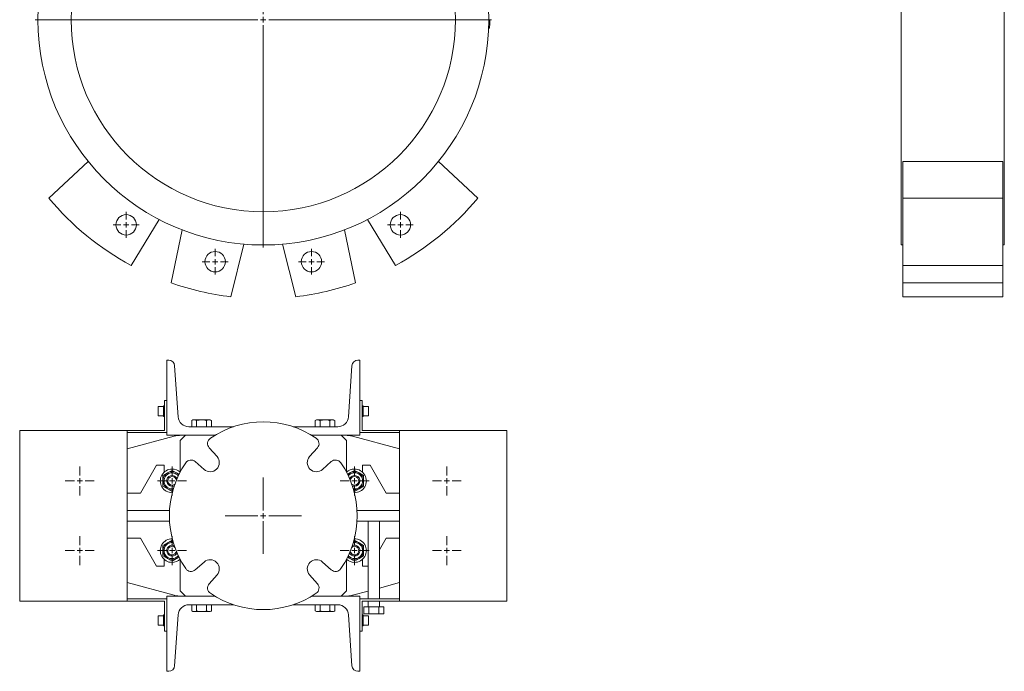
# Model space of a CAD drawing. Header units: millimetres. Extents: x -0.7 to 0.31, y -0.07 to 1.43.
# Tile 1 of 2: x -0.7 to 0.22, y -0.07 to 0.54. Entities that reach past the tile are written whole.
import ezdxf

# ---------------------------------------------------------------- set-up
doc = ezdxf.new("R2010")
doc.units = ezdxf.units.MM

# ---------------------------------------------------------------- blocks, each defined once
blk = doc.blocks.new('SW_CENTERMARKSYMBOL_2')
at = {"color": 0, "linetype": 'Continuous', "lineweight": 0}
for p, q in [((0, 0.005), (0, 0.2125)), ((-0.005, 0), (-0.2125, 0)), ((0, 0), (-0.0025, 0)), ((0, 0), (0, 0.0025)), ((0, 0), (0, -0.0025)), ((0, 0), (0.0025, 0)), ((0.005, 0), (0.2125, 0)), ((0, -0.005), (0, -0.2125))]:
    blk.add_line(p, q, dxfattribs=at)
blk = doc.blocks.new('SW_CENTERMARKSYMBOL_7')
at = {"color": 0, "linetype": 'Continuous', "lineweight": 0}
for p, q in [((0, 0.005), (0, 0.012)), ((-0.005, 0), (-0.012, 0)), ((0, 0), (-0.0025, 0)), ((0, 0), (0, 0.0025)), ((0, 0), (0, -0.0025)), ((0, 0), (0.0025, 0)), ((0.005, 0), (0.012, 0)), ((0, -0.005), (0, -0.012))]:
    blk.add_line(p, q, dxfattribs=at)
blk = doc.blocks.new('SW_CENTERMARKSYMBOL_8')
at = {"color": 0, "linetype": 'Continuous', "lineweight": 0}
for p, q in [((0, 0.005), (0, 0.012)), ((-0.005, 0), (-0.012, 0)), ((0, 0), (-0.0025, 0)), ((0, 0), (0, 0.0025)), ((0, 0), (0, -0.0025)), ((0, 0), (0.0025, 0)), ((0.005, 0), (0.012, 0)), ((0, -0.005), (0, -0.012))]:
    blk.add_line(p, q, dxfattribs=at)
blk = doc.blocks.new('SW_CENTERMARKSYMBOL_9')
at = {"color": 0, "linetype": 'Continuous', "lineweight": 0}
for p, q in [((0, 0.005), (0, 0.012)), ((-0.005, 0), (-0.012, 0)), ((0, 0), (-0.0025, 0)), ((0, 0), (0, 0.0025)), ((0, 0), (0, -0.0025)), ((0, 0), (0.0025, 0)), ((0.005, 0), (0.012, 0)), ((0, -0.005), (0, -0.012))]:
    blk.add_line(p, q, dxfattribs=at)
blk = doc.blocks.new('SW_CENTERMARKSYMBOL_10')
at = {"color": 0, "linetype": 'Continuous', "lineweight": 0}
for p, q in [((0, 0.005), (0, 0.012)), ((-0.005, 0), (-0.012, 0)), ((0, 0), (-0.0025, 0)), ((0, 0), (0, 0.0025)), ((0, 0), (0, -0.0025)), ((0, 0), (0.0025, 0)), ((0.005, 0), (0.012, 0)), ((0, -0.005), (0, -0.012))]:
    blk.add_line(p, q, dxfattribs=at)
blk = doc.blocks.new('SW_CENTERMARKSYMBOL_21')
at = {"color": 0, "linetype": 'Continuous', "lineweight": 0}
for p, q in [((0, 0.005), (0, 0.0135)), ((-0.005, 0), (-0.0135, 0)), ((0, 0), (-0.0025, 0)), ((0, 0), (0, 0.0025)), ((0, 0), (0, -0.0025)), ((0, 0), (0.0025, 0)), ((0.005, 0), (0.0135, 0)), ((0, -0.005), (0, -0.0135))]:
    blk.add_line(p, q, dxfattribs=at)
blk = doc.blocks.new('SW_CENTERMARKSYMBOL_22')
at = {"color": 0, "linetype": 'Continuous', "lineweight": 0}
for p, q in [((0, 0.005), (0, 0.0135)), ((-0.005, 0), (-0.0135, 0)), ((0, 0), (-0.0025, 0)), ((0, 0), (0, 0.0025)), ((0, 0), (0, -0.0025)), ((0, 0), (0.0025, 0)), ((0.005, 0), (0.0135, 0)), ((0, -0.005), (0, -0.0135))]:
    blk.add_line(p, q, dxfattribs=at)
blk = doc.blocks.new('SW_CENTERMARKSYMBOL_23')
at = {"color": 0, "linetype": 'Continuous', "lineweight": 0}
for p, q in [((0, 0.005), (0, 0.0135)), ((-0.005, 0), (-0.0135, 0)), ((0, 0), (-0.0025, 0)), ((0, 0), (0, 0.0025)), ((0, 0), (0, -0.0025)), ((0, 0), (0.0025, 0)), ((0.005, 0), (0.0135, 0)), ((0, -0.005), (0, -0.0135))]:
    blk.add_line(p, q, dxfattribs=at)
blk = doc.blocks.new('SW_CENTERMARKSYMBOL_24')
at = {"color": 0, "linetype": 'Continuous', "lineweight": 0}
for p, q in [((0, 0.005), (0, 0.0135)), ((-0.005, 0), (-0.0135, 0)), ((0, 0), (-0.0025, 0)), ((0, 0), (0, 0.0025)), ((0, 0), (0, -0.0025)), ((0, 0), (0.0025, 0)), ((0.005, 0), (0.0135, 0)), ((0, -0.005), (0, -0.0135))]:
    blk.add_line(p, q, dxfattribs=at)
blk = doc.blocks.new('SW_CENTERMARKSYMBOL_25')
at = {"color": 0, "linetype": 'Continuous', "lineweight": 0}
for p, q in [((0, 0.005), (0, 0.0135)), ((-0.005, 0), (-0.0135, 0)), ((0, 0), (-0.0025, 0)), ((0, 0), (0, 0.0025)), ((0, 0), (0, -0.0025)), ((0, 0), (0.0025, 0)), ((0.005, 0), (0.0135, 0)), ((0, -0.005), (0, -0.0135))]:
    blk.add_line(p, q, dxfattribs=at)
blk = doc.blocks.new('SW_CENTERMARKSYMBOL_26')
at = {"color": 0, "linetype": 'Continuous', "lineweight": 0}
for p, q in [((0, 0.005), (0, 0.0135)), ((-0.005, 0), (-0.0135, 0)), ((0, 0), (-0.0025, 0)), ((0, 0), (0, 0.0025)), ((0, 0), (0, -0.0025)), ((0, 0), (0.0025, 0)), ((0.005, 0), (0.0135, 0)), ((0, -0.005), (0, -0.0135))]:
    blk.add_line(p, q, dxfattribs=at)
blk = doc.blocks.new('SW_CENTERMARKSYMBOL_27')
at = {"color": 0, "linetype": 'Continuous', "lineweight": 0}
for p, q in [((0, 0.005), (0, 0.0135)), ((0.086, 0.005), (0.086, 0.0135)), ((-0.005, 0), (-0.0135, 0)), ((0, 0), (-0.0025, 0)), ((0, 0), (0, 0.0025)), ((0, 0), (0, -0.0025)), ((0, 0), (0.0025, 0)), ((0.005, 0), (0.0135, 0)), ((0.081, 0), (0.0725, 0)), ((0.086, 0), (0.0835, 0)), ((0.086, 0), (0.086, 0.0025)), ((0.086, 0), (0.086, -0.0025)), ((0.086, 0), (0.0885, 0)), ((0.091, 0), (0.0995, 0)), ((0, -0.005), (0, -0.0135)), ((0.086, -0.005), (0.086, -0.0135))]:
    blk.add_line(p, q, dxfattribs=at)
blk = doc.blocks.new('SW_CENTERMARKSYMBOL_28')
at = {"color": 0, "linetype": 'Continuous', "lineweight": 0}
for p, q in [((0, 0.005), (0, 0.0355)), ((-0.005, 0), (-0.0355, 0)), ((0, 0), (-0.0025, 0)), ((0, 0), (0, 0.0025)), ((0, 0), (0, -0.0025)), ((0, 0), (0.0025, 0)), ((0.005, 0), (0.0355, 0)), ((0, -0.005), (0, -0.0355))]:
    blk.add_line(p, q, dxfattribs=at)

msp = doc.modelspace()

# ---------------------------------------------------------------- linework, layer by layer
at = {"color": 7, "linetype": 'Continuous', "lineweight": 15}
for p, q in [((0.12045, 0.74631), (0.12045, 0.32631)), ((0.21645, 0.74631), (0.21645, 0.32631)), ((-0.26403, 0.5343), (-0.26303, 0.53429)), ((-0.26402, 0.5363), (-0.26302, 0.5363)), ((-0.26418, 0.5283), (-0.26318, 0.52826)), ((-0.26411, 0.5303), (-0.26311, 0.53027)), ((-0.63722, 0.40414), (-0.67385, 0.36997)), ((-0.2742, 0.36997), (-0.31083, 0.40414)), ((0.21495, 0.40414), (0.12195, 0.40414)), ((0.12195, 0.40414), (0.12195, 0.36997)), ((0.21495, 0.40414), (0.21495, 0.36997)), ((0.21495, 0.36997), (0.12195, 0.36997)), ((0.12195, 0.36997), (0.12195, 0.30733)), ((0.21495, 0.36997), (0.21495, 0.30733)), ((-0.59719, 0.30733), (-0.57101, 0.35004)), ((-0.37704, 0.35004), (-0.35086, 0.30733)), ((-0.54954, 0.34036), (-0.55993, 0.29091)), ((-0.38812, 0.29091), (-0.39851, 0.34036)), ((-0.50439, 0.27809), (-0.49205, 0.32708)), ((-0.456, 0.32708), (-0.44366, 0.27809)), ((0.12045, 0.32631), (0.12195, 0.32631)), ((0.21495, 0.32631), (0.21645, 0.32631)), ((0.21495, 0.30733), (0.12195, 0.30733)), ((0.12195, 0.30733), (0.12195, 0.29091)), ((0.21495, 0.30733), (0.21495, 0.29091)), ((0.21495, 0.29091), (0.12195, 0.29091)), ((0.12195, 0.29091), (0.12195, 0.27809)), ((0.21495, 0.29091), (0.21495, 0.27809)), ((0.21495, 0.27809), (0.12195, 0.27809)), ((-0.56402, 0.21893), (-0.56215, 0.21893)), ((-0.56402, 0.14893), (-0.56402, 0.21893)), ((-0.55667, 0.21381), (-0.55334, 0.16623)), ((-0.39471, 0.16623), (-0.39138, 0.21381)), ((-0.3859, 0.21893), (-0.38402, 0.21893)), ((-0.38402, 0.21893), (-0.38402, 0.14893)), ((-0.56702, 0.17579), (-0.57202, 0.17579)), ((-0.57202, 0.16707), (-0.57202, 0.17579)), ((-0.56602, 0.17643), (-0.56702, 0.17643)), ((-0.56702, 0.16643), (-0.56702, 0.17643)), ((-0.56602, 0.18143), (-0.56602, 0.15343)), ((-0.56402, 0.18143), (-0.56602, 0.18143)), ((-0.38402, 0.18143), (-0.38202, 0.18143)), ((-0.38202, 0.18143), (-0.38202, 0.15343)), ((-0.38102, 0.17643), (-0.38202, 0.17643)), ((-0.38102, 0.16643), (-0.38102, 0.17643)), ((-0.37602, 0.17579), (-0.38102, 0.17579)), ((-0.37602, 0.16707), (-0.37602, 0.17579)), ((-0.57202, 0.16707), (-0.56702, 0.16707)), ((-0.56702, 0.16643), (-0.56602, 0.16643)), ((-0.38202, 0.16643), (-0.38102, 0.16643)), ((-0.38102, 0.16707), (-0.37602, 0.16707)), ((-0.54336, 0.15693), (-0.50172, 0.15693)), ((-0.53955, 0.16333), (-0.54076, 0.16263)), ((-0.54076, 0.16263), (-0.54076, 0.15693)), ((-0.53877, 0.16333), (-0.53955, 0.16333)), ((-0.53814, 0.16333), (-0.53877, 0.16333)), ((-0.53216, 0.16333), (-0.53814, 0.16333)), ((-0.53614, 0.16263), (-0.53614, 0.15693)), ((-0.53089, 0.16333), (-0.53216, 0.16333)), ((-0.52491, 0.16333), (-0.53089, 0.16333)), ((-0.5269, 0.16263), (-0.5269, 0.15693)), ((-0.52428, 0.16333), (-0.52491, 0.16333)), ((-0.5235, 0.16333), (-0.52428, 0.16333)), ((-0.52228, 0.16263), (-0.5235, 0.16333)), ((-0.52228, 0.16263), (-0.52228, 0.15693)), ((-0.44633, 0.15693), (-0.40469, 0.15693)), ((-0.42455, 0.16333), (-0.42576, 0.16263)), ((-0.42576, 0.16263), (-0.42576, 0.15693)), ((-0.42377, 0.16333), (-0.42455, 0.16333)), ((-0.42314, 0.16333), (-0.42377, 0.16333)), ((-0.41716, 0.16333), (-0.42314, 0.16333)), ((-0.42114, 0.16263), (-0.42114, 0.15693)), ((-0.41589, 0.16333), (-0.41716, 0.16333)), ((-0.40991, 0.16333), (-0.41589, 0.16333)), ((-0.4119, 0.16263), (-0.4119, 0.15693)), ((-0.40928, 0.16333), (-0.40991, 0.16333)), ((-0.4085, 0.16333), (-0.40928, 0.16333)), ((-0.40728, 0.16263), (-0.4085, 0.16333)), ((-0.40728, 0.16263), (-0.40728, 0.15693)), ((-0.70102, 0.15343), (-0.70102, -0.00557)), ((-0.60102, 0.15343), (-0.70102, 0.15343)), ((-0.60102, -0.00557), (-0.60102, 0.15343)), ((-0.56602, 0.15343), (-0.60102, 0.15343)), ((-0.60102, 0.15143), (-0.56402, 0.15143)), ((-0.557, 0.14807), (-0.60102, 0.13628)), ((-0.51909, 0.14893), (-0.56402, 0.14893)), ((-0.54652, 0.14893), (-0.55152, 0.14393)), ((-0.38402, 0.14893), (-0.42896, 0.14893)), ((-0.39652, 0.14393), (-0.40152, 0.14893)), ((-0.34702, 0.13628), (-0.39105, 0.14807)), ((-0.34702, 0.15143), (-0.38402, 0.15143)), ((-0.38202, 0.15343), (-0.34702, 0.15343)), ((-0.34702, 0.15343), (-0.24702, 0.15343)), ((-0.34702, -0.00557), (-0.34702, 0.15343)), ((-0.24702, 0.15343), (-0.24702, -0.00557)), ((-0.55152, 0.14393), (-0.55152, 0.11455)), ((-0.39652, 0.11455), (-0.39652, 0.14393)), ((-0.52444, 0.13728), (-0.51716, 0.12906)), ((-0.43089, 0.12906), (-0.42361, 0.13728)), ((-0.57352, 0.12093), (-0.58854, 0.09493)), ((-0.56652, 0.12093), (-0.57352, 0.12093)), ((-0.56652, 0.11447), (-0.56652, 0.12093)), ((-0.52916, 0.11706), (-0.53738, 0.12434)), ((-0.41067, 0.12434), (-0.41889, 0.11706)), ((-0.38152, 0.12093), (-0.38152, 0.11447)), ((-0.37452, 0.12093), (-0.38152, 0.12093)), ((-0.35951, 0.09493), (-0.37452, 0.12093)), ((-0.56752, 0.11133), (-0.56327, 0.11379)), ((-0.56752, 0.10643), (-0.56752, 0.11133)), ((-0.56327, 0.11379), (-0.55902, 0.11624)), ((-0.55902, 0.11624), (-0.55477, 0.11379)), ((-0.55477, 0.11379), (-0.55256, 0.11251)), ((-0.39327, 0.11379), (-0.39549, 0.11251)), ((-0.38902, 0.11624), (-0.39327, 0.11379)), ((-0.38477, 0.11379), (-0.38902, 0.11624)), ((-0.38052, 0.11133), (-0.38477, 0.11379)), ((-0.38052, 0.10643), (-0.38052, 0.11133)), ((-0.56752, 0.10152), (-0.56752, 0.10643)), ((-0.56327, 0.09906), (-0.56752, 0.10152)), ((-0.38477, 0.09906), (-0.38052, 0.10152)), ((-0.38052, 0.10152), (-0.38052, 0.10643)), ((-0.58854, 0.09493), (-0.60102, 0.09493)), ((-0.55902, 0.09661), (-0.56327, 0.09906)), ((-0.55844, 0.09695), (-0.55902, 0.09661)), ((-0.38902, 0.09793), (-0.38989, 0.09797)), ((-0.38961, 0.09695), (-0.38902, 0.09661)), ((-0.38902, 0.09661), (-0.38477, 0.09906)), ((-0.34702, 0.09493), (-0.35951, 0.09493)), ((-0.56138, 0.07893), (-0.60102, 0.07893)), ((-0.34702, 0.07893), (-0.38667, 0.07893)), ((-0.60102, 0.06893), (-0.56138, 0.06893)), ((-0.38667, 0.06893), (-0.34702, 0.06893)), ((-0.37627, 0.06893), (-0.37627, -0.00357)), ((-0.36577, -0.00357), (-0.36577, 0.06893)), ((-0.60102, 0.05293), (-0.58854, 0.05293)), ((-0.58854, 0.05293), (-0.57352, 0.02693)), ((-0.56327, 0.04879), (-0.56752, 0.04633)), ((-0.56752, 0.04633), (-0.56752, 0.04143)), ((-0.55902, 0.05124), (-0.56327, 0.04879)), ((-0.55844, 0.0509), (-0.55902, 0.05124)), ((-0.38961, 0.0509), (-0.38902, 0.05124)), ((-0.38902, 0.05124), (-0.38477, 0.04879)), ((-0.38477, 0.04879), (-0.38052, 0.04633)), ((-0.38052, 0.04633), (-0.38052, 0.04143)), ((-0.36577, 0.04208), (-0.35951, 0.05293)), ((-0.35951, 0.05293), (-0.34702, 0.05293)), ((-0.56752, 0.04143), (-0.56752, 0.03652)), ((-0.38052, 0.04143), (-0.38052, 0.03652)), ((-0.56752, 0.03652), (-0.56327, 0.03406)), ((-0.56652, 0.02693), (-0.56652, 0.03338)), ((-0.56327, 0.03406), (-0.55902, 0.03161)), ((-0.55902, 0.03161), (-0.55477, 0.03406)), ((-0.55477, 0.03406), (-0.55256, 0.03534)), ((-0.55152, 0.03331), (-0.55152, 0.00393)), ((-0.53738, 0.02351), (-0.52916, 0.03079)), ((-0.41889, 0.03079), (-0.41067, 0.02351)), ((-0.39652, 0.00393), (-0.39652, 0.03331)), ((-0.39327, 0.03406), (-0.39549, 0.03534)), ((-0.38902, 0.03161), (-0.39327, 0.03406)), ((-0.38477, 0.03406), (-0.38902, 0.03161)), ((-0.38052, 0.03652), (-0.38477, 0.03406)), ((-0.38152, 0.03338), (-0.38152, 0.02693)), ((-0.57352, 0.02693), (-0.56652, 0.02693)), ((-0.51716, 0.01879), (-0.52444, 0.01057)), ((-0.42361, 0.01057), (-0.43089, 0.01879)), ((-0.38152, 0.02693), (-0.37627, 0.02693)), ((-0.60102, 0.01157), (-0.557, -0.00022)), ((-0.36577, 0.00655), (-0.34702, 0.01157)), ((-0.55152, 0.00393), (-0.54652, -0.00107)), ((-0.40152, -0.00107), (-0.39652, 0.00393)), ((-0.39105, -0.00022), (-0.37627, 0.00374)), ((-0.70102, -0.00557), (-0.60102, -0.00557)), ((-0.56402, -0.00357), (-0.60102, -0.00357)), ((-0.60102, -0.00557), (-0.56602, -0.00557)), ((-0.56602, -0.00557), (-0.56602, -0.03357)), ((-0.56402, -0.00107), (-0.56402, -0.07107)), ((-0.51909, -0.00107), (-0.56402, -0.00107)), ((-0.54336, -0.00907), (-0.50172, -0.00907)), ((-0.54076, -0.01477), (-0.54076, -0.00907)), ((-0.53614, -0.01477), (-0.53614, -0.00907)), ((-0.5269, -0.01477), (-0.5269, -0.00907)), ((-0.52228, -0.01477), (-0.52228, -0.00907)), ((-0.44633, -0.00907), (-0.40469, -0.00907)), ((-0.38402, -0.00107), (-0.42896, -0.00107)), ((-0.42576, -0.01477), (-0.42576, -0.00907)), ((-0.42114, -0.01477), (-0.42114, -0.00907)), ((-0.4119, -0.01477), (-0.4119, -0.00907)), ((-0.40728, -0.01477), (-0.40728, -0.00907)), ((-0.38402, -0.07107), (-0.38402, -0.00107)), ((-0.38402, -0.00357), (-0.34702, -0.00357)), ((-0.38202, -0.00557), (-0.38202, -0.03357)), ((-0.34702, -0.00557), (-0.38202, -0.00557)), ((-0.37627, -0.00557), (-0.37627, -0.01107)), ((-0.36577, -0.01107), (-0.36577, -0.00557)), ((-0.24702, -0.00557), (-0.34702, -0.00557)), ((-0.54076, -0.01477), (-0.53955, -0.01547)), ((-0.53877, -0.01547), (-0.53955, -0.01547)), ((-0.53814, -0.01547), (-0.53877, -0.01547)), ((-0.53216, -0.01547), (-0.53814, -0.01547)), ((-0.53089, -0.01547), (-0.53216, -0.01547)), ((-0.52491, -0.01547), (-0.53089, -0.01547)), ((-0.52428, -0.01547), (-0.52491, -0.01547)), ((-0.5235, -0.01547), (-0.52428, -0.01547)), ((-0.5235, -0.01547), (-0.52228, -0.01477)), ((-0.42576, -0.01477), (-0.42455, -0.01547)), ((-0.42377, -0.01547), (-0.42455, -0.01547)), ((-0.42314, -0.01547), (-0.42377, -0.01547)), ((-0.41716, -0.01547), (-0.42314, -0.01547)), ((-0.41589, -0.01547), (-0.41716, -0.01547)), ((-0.40991, -0.01547), (-0.41589, -0.01547)), ((-0.40928, -0.01547), (-0.40991, -0.01547)), ((-0.4085, -0.01547), (-0.40928, -0.01547)), ((-0.4085, -0.01547), (-0.40728, -0.01477)), ((-0.38026, -0.01747), (-0.38026, -0.01107)), ((-0.37564, -0.01107), (-0.38026, -0.01107)), ((-0.37564, -0.01747), (-0.38026, -0.01747)), ((-0.37564, -0.01747), (-0.37564, -0.01107)), ((-0.36641, -0.01107), (-0.37564, -0.01107)), ((-0.36641, -0.01747), (-0.37564, -0.01747)), ((-0.36641, -0.01747), (-0.36641, -0.01107)), ((-0.36179, -0.01107), (-0.36641, -0.01107)), ((-0.36179, -0.01747), (-0.36641, -0.01747)), ((-0.36179, -0.01747), (-0.36179, -0.01107)), ((-0.56702, -0.01921), (-0.57202, -0.01921)), ((-0.57202, -0.02793), (-0.57202, -0.01921)), ((-0.56602, -0.01857), (-0.56702, -0.01857)), ((-0.56702, -0.02857), (-0.56702, -0.01857)), ((-0.55667, -0.06596), (-0.55334, -0.01838)), ((-0.39471, -0.01838), (-0.39138, -0.06596)), ((-0.38102, -0.01857), (-0.38202, -0.01857)), ((-0.38102, -0.02857), (-0.38102, -0.01857)), ((-0.37602, -0.01921), (-0.38102, -0.01921)), ((-0.37602, -0.02793), (-0.37602, -0.01921)), ((-0.57202, -0.02793), (-0.56702, -0.02793)), ((-0.56702, -0.02857), (-0.56602, -0.02857)), ((-0.56602, -0.03357), (-0.56402, -0.03357)), ((-0.38202, -0.03357), (-0.38402, -0.03357)), ((-0.38202, -0.02857), (-0.38102, -0.02857)), ((-0.38102, -0.02793), (-0.37602, -0.02793)), ((-0.56402, -0.07107), (-0.56215, -0.07107)), ((-0.3859, -0.07107), (-0.38402, -0.07107))]:
    msp.add_line(p, q, dxfattribs=at)
at = {"color": 8, "linetype": 'Continuous', "lineweight": 15}
msp.add_line((-0.55902, 0.09893), (-0.55785, 0.09902), dxfattribs=at)
at = {"color": 7, "linetype": 'Continuous', "lineweight": 15, "flags": 128}
for points in [[(-0.55694, 0.10188), (-0.55768, 0.10161), (-0.55902, 0.10143)], [(-0.38902, 0.10143), (-0.39037, 0.10161), (-0.39111, 0.10188)]]:
    msp.add_lwpolyline(points, dxfattribs=at)
at = {"color": 7, "linetype": 'Continuous', "lineweight": 15}
for centre, radius in [((-0.47402, 0.53631), 0.21), ((-0.47402, 0.53631), 0.179), ((-0.60181, 0.34507), 0.0095), ((-0.34624, 0.34507), 0.0095), ((-0.5189, 0.31073), 0.0095), ((-0.42915, 0.31073), 0.0095)]:
    msp.add_circle(centre, radius, dxfattribs=at)
for centre, radius, start, end in [((-0.47402, 0.53631), 0.211, 358.36025, 359.4516), ((-0.47402, 0.53631), 0.211, 359.4516, 359.99727), ((-0.47402, 0.53631), 0.211, 357.81458, 358.36025), ((-0.47402, 0.53631), 0.26, 219.77477, 241.72523), ((-0.47402, 0.53631), 0.26, 298.27477, 320.22523), ((-0.47402, 0.53631), 0.26, 250.70686, 263.29314), ((-0.47402, 0.53631), 0.26, 276.70686, 289.29314), ((-0.56215, 0.21343), 0.0055, 4, 90), ((-0.3859, 0.21343), 0.0055, 90, 176), ((-0.54336, 0.16693), 0.01, 184, 270), ((-0.40469, 0.16693), 0.01, 270, 356), ((-0.47402, 0.07393), 0.0875, 55.70586, 124.29414), ((-0.55052, 0.12393), 0.025, 90, 105), ((-0.55102, 0.14593), 0.003, 90, 95.06117), ((-0.39752, 0.12393), 0.025, 75, 90), ((-0.39702, 0.14593), 0.003, 84.93883, 90), ((-0.51995, 0.14126), 0.006, 124.29414, 221.51919), ((-0.4281, 0.14126), 0.006, 318.48081, 55.70586), ((-0.52352, 0.12342), 0.0085, 228.48081, 41.51919), ((-0.42453, 0.12342), 0.0085, 138.48081, 311.51919), ((-0.47402, 0.07393), 0.0875, 145.70586, 214.29414), ((-0.54136, 0.11985), 0.006, 48.48081, 145.70586), ((-0.40669, 0.11985), 0.006, 34.29414, 131.51919), ((-0.47402, 0.07393), 0.0875, 325.70586, 34.29414), ((-0.55902, 0.10643), 0.011, 90, 270.9529), ((-0.55902, 0.10643), 0.0085, 42.28662, 275.86438), ((-0.55902, 0.10643), 0.005, 23.49169, 270), ((-0.55902, 0.10643), 0.004, 7.37503, 270), ((-0.55902, 0.10643), 0.011, 47.01411, 90), ((-0.38902, 0.10643), 0.011, 90, 132.8019), ((-0.38902, 0.10643), 0.0085, 270, 137.71338), ((-0.38902, 0.10643), 0.005, 270, 156.50831), ((-0.38902, 0.10643), 0.004, 270, 172.62497), ((-0.38902, 0.10643), 0.011, 269.0471, 90), ((-0.55902, 0.10643), 0.004, 270, 310.77596), ((-0.38902, 0.10643), 0.004, 229.22404, 270), ((-0.55902, 0.04143), 0.011, 89.0471, 270), ((-0.55902, 0.04143), 0.0085, 84.13562, 270), ((-0.55902, 0.04143), 0.005, 65.34069, 270), ((-0.38902, 0.04143), 0.005, 270, 114.65931), ((-0.38902, 0.04143), 0.0085, 270, 95.86438), ((-0.38902, 0.04143), 0.011, 270, 90.9529), ((-0.55902, 0.04143), 0.004, 49.22404, 270), ((-0.55902, 0.04143), 0.004, 270, 352.62497), ((-0.55902, 0.04143), 0.005, 270, 336.50831), ((-0.38902, 0.04143), 0.005, 203.49169, 270), ((-0.38902, 0.04143), 0.004, 187.37503, 270), ((-0.38902, 0.04143), 0.004, 270, 130.77596), ((-0.55902, 0.04143), 0.0085, 270, 317.71338), ((-0.55902, 0.04143), 0.011, 270, 312.98589), ((-0.52352, 0.02443), 0.0085, 318.48081, 131.51919), ((-0.42453, 0.02443), 0.0085, 48.48081, 221.51919), ((-0.38902, 0.04143), 0.011, 227.01411, 270), ((-0.38902, 0.04143), 0.0085, 222.28662, 270), ((-0.54136, 0.028), 0.006, 214.29414, 311.51919), ((-0.40669, 0.028), 0.006, 228.48081, 325.70586), ((-0.51995, 0.00659), 0.006, 138.48081, 235.70586), ((-0.4281, 0.00659), 0.006, 304.29414, 41.51919), ((-0.47402, 0.07393), 0.0875, 235.70586, 304.29414), ((-0.55052, 0.02393), 0.025, 255, 270), ((-0.54336, -0.01907), 0.01, 90, 176), ((-0.55102, 0.00193), 0.003, 264.93883, 270), ((-0.40469, -0.01907), 0.01, 4, 90), ((-0.39752, 0.02393), 0.025, 270, 285), ((-0.39702, 0.00193), 0.003, 270, 275.06117), ((-0.56215, -0.06557), 0.0055, 270, 356), ((-0.3859, -0.06557), 0.0055, 184, 270)]:
    msp.add_arc(centre, radius, start, end, dxfattribs=at)
at = {"color": 8, "linetype": 'Continuous', "lineweight": 15}
for centre, start, end in [((-0.55902, 0.10643), 39.13656, 270), ((-0.38902, 0.10643), 260.98557, 140.86344), ((-0.55902, 0.04143), 80.98557, 270), ((-0.38902, 0.04143), 270, 99.01443), ((-0.55902, 0.04143), 270, 320.86344), ((-0.38902, 0.04143), 219.13656, 270)]:
    msp.add_arc(centre, 0.0075, start, end, dxfattribs=at)
at = {"color": 7, "linetype": 'Continuous', "lineweight": 15}
for points, knots in [([(-0.53877, 0.16333), (-0.53894, 0.1633), (-0.53961, 0.16322), (-0.54027, 0.16288), (-0.54076, 0.16263)], [0, 0, 0, 0, 0.241232, 1, 1, 1, 1]), ([(-0.53614, 0.16263), (-0.53629, 0.16271), (-0.53694, 0.16307), (-0.53761, 0.16321), (-0.53814, 0.16333)], [0, 0, 0, 0, 0.221716, 1, 1, 1, 1]), ([(-0.53216, 0.16333), (-0.53276, 0.16328), (-0.53411, 0.16317), (-0.53541, 0.16282), (-0.53614, 0.16263)], [0, 0, 0, 0, 0.440376, 1, 1, 1, 1]), ([(-0.5269, 0.16263), (-0.52744, 0.16277), (-0.52874, 0.16313), (-0.53009, 0.16325), (-0.53089, 0.16333)], [0, 0, 0, 0, 0.410469, 1, 1, 1, 1]), ([(-0.52491, 0.16333), (-0.52508, 0.1633), (-0.52575, 0.16322), (-0.52641, 0.16288), (-0.5269, 0.16263)], [0, 0, 0, 0, 0.241235, 1, 1, 1, 1]), ([(-0.52228, 0.16263), (-0.52243, 0.16271), (-0.52308, 0.16307), (-0.52375, 0.16321), (-0.52428, 0.16333)], [0, 0, 0, 0, 0.221713, 1, 1, 1, 1]), ([(-0.42377, 0.16333), (-0.42394, 0.1633), (-0.42461, 0.16322), (-0.42527, 0.16288), (-0.42576, 0.16263)], [0, 0, 0, 0, 0.241232, 1, 1, 1, 1]), ([(-0.42114, 0.16263), (-0.42129, 0.16271), (-0.42194, 0.16307), (-0.42261, 0.16321), (-0.42314, 0.16333)], [0, 0, 0, 0, 0.221716, 1, 1, 1, 1]), ([(-0.41716, 0.16333), (-0.41776, 0.16328), (-0.41911, 0.16317), (-0.42041, 0.16282), (-0.42114, 0.16263)], [0, 0, 0, 0, 0.440376, 1, 1, 1, 1]), ([(-0.4119, 0.16263), (-0.41244, 0.16277), (-0.41374, 0.16313), (-0.41509, 0.16325), (-0.41589, 0.16333)], [0, 0, 0, 0, 0.41047, 1, 1, 1, 1]), ([(-0.40991, 0.16333), (-0.41008, 0.1633), (-0.41075, 0.16322), (-0.41141, 0.16288), (-0.4119, 0.16263)], [0, 0, 0, 0, 0.241234, 1, 1, 1, 1]), ([(-0.40728, 0.16263), (-0.40743, 0.16271), (-0.40808, 0.16307), (-0.40875, 0.16321), (-0.40928, 0.16333)], [0, 0, 0, 0, 0.221713, 1, 1, 1, 1]), ([(-0.53877, -0.01547), (-0.53894, -0.01545), (-0.53961, -0.01537), (-0.54027, -0.01503), (-0.54076, -0.01477)], [0, 0, 0, 0, 0.241232, 1, 1, 1, 1]), ([(-0.53614, -0.01477), (-0.53629, -0.01486), (-0.53694, -0.01522), (-0.53761, -0.01536), (-0.53814, -0.01547)], [0, 0, 0, 0, 0.221716, 1, 1, 1, 1]), ([(-0.53216, -0.01547), (-0.53276, -0.01543), (-0.53411, -0.01532), (-0.53541, -0.01497), (-0.53614, -0.01477)], [0, 0, 0, 0, 0.440376, 1, 1, 1, 1]), ([(-0.5269, -0.01477), (-0.52744, -0.01492), (-0.52874, -0.01528), (-0.53009, -0.0154), (-0.53089, -0.01547)], [0, 0, 0, 0, 0.410469, 1, 1, 1, 1]), ([(-0.52491, -0.01547), (-0.52508, -0.01545), (-0.52575, -0.01537), (-0.52641, -0.01503), (-0.5269, -0.01477)], [0, 0, 0, 0, 0.241235, 1, 1, 1, 1]), ([(-0.52228, -0.01477), (-0.52243, -0.01486), (-0.52308, -0.01522), (-0.52375, -0.01536), (-0.52428, -0.01547)], [0, 0, 0, 0, 0.221713, 1, 1, 1, 1]), ([(-0.42377, -0.01547), (-0.42394, -0.01545), (-0.42461, -0.01537), (-0.42527, -0.01503), (-0.42576, -0.01477)], [0, 0, 0, 0, 0.241232, 1, 1, 1, 1]), ([(-0.42114, -0.01477), (-0.42129, -0.01486), (-0.42194, -0.01522), (-0.42261, -0.01536), (-0.42314, -0.01547)], [0, 0, 0, 0, 0.221716, 1, 1, 1, 1]), ([(-0.41716, -0.01547), (-0.41776, -0.01543), (-0.41911, -0.01532), (-0.42041, -0.01497), (-0.42114, -0.01477)], [0, 0, 0, 0, 0.440376, 1, 1, 1, 1]), ([(-0.4119, -0.01477), (-0.41244, -0.01492), (-0.41374, -0.01528), (-0.41509, -0.0154), (-0.41589, -0.01547)], [0, 0, 0, 0, 0.41047, 1, 1, 1, 1]), ([(-0.40991, -0.01547), (-0.41008, -0.01545), (-0.41075, -0.01537), (-0.41141, -0.01503), (-0.4119, -0.01477)], [0, 0, 0, 0, 0.241234, 1, 1, 1, 1]), ([(-0.40728, -0.01477), (-0.40743, -0.01486), (-0.40808, -0.01522), (-0.40875, -0.01536), (-0.40928, -0.01547)], [0, 0, 0, 0, 0.221713, 1, 1, 1, 1])]:
    msp.add_open_spline(points, degree=3, knots=knots, dxfattribs=at)

# ---------------------------------------------------------------- block references
at = {"color": 7, "linetype": 'Continuous', "lineweight": 0}
for name, p in [('SW_CENTERMARKSYMBOL_2', (-0.47402, 0.53631)), ('SW_CENTERMARKSYMBOL_9', (-0.60181, 0.34507)), ('SW_CENTERMARKSYMBOL_8', (-0.34624, 0.34507)), ('SW_CENTERMARKSYMBOL_10', (-0.5189, 0.31073)), ('SW_CENTERMARKSYMBOL_7', (-0.42915, 0.31073)), ('SW_CENTERMARKSYMBOL_25', (-0.64502, 0.10643)), ('SW_CENTERMARKSYMBOL_24', (-0.55902, 0.10643)), ('SW_CENTERMARKSYMBOL_23', (-0.38902, 0.10643)), ('SW_CENTERMARKSYMBOL_22', (-0.30302, 0.10643)), ('SW_CENTERMARKSYMBOL_28', (-0.47402, 0.07393)), ('SW_CENTERMARKSYMBOL_27', (-0.64502, 0.04143)), ('SW_CENTERMARKSYMBOL_26', (-0.38902, 0.04143)), ('SW_CENTERMARKSYMBOL_21', (-0.30302, 0.04143))]:
    msp.add_blockref(name, p, dxfattribs=at)

doc.saveas('drawing.dxf')
